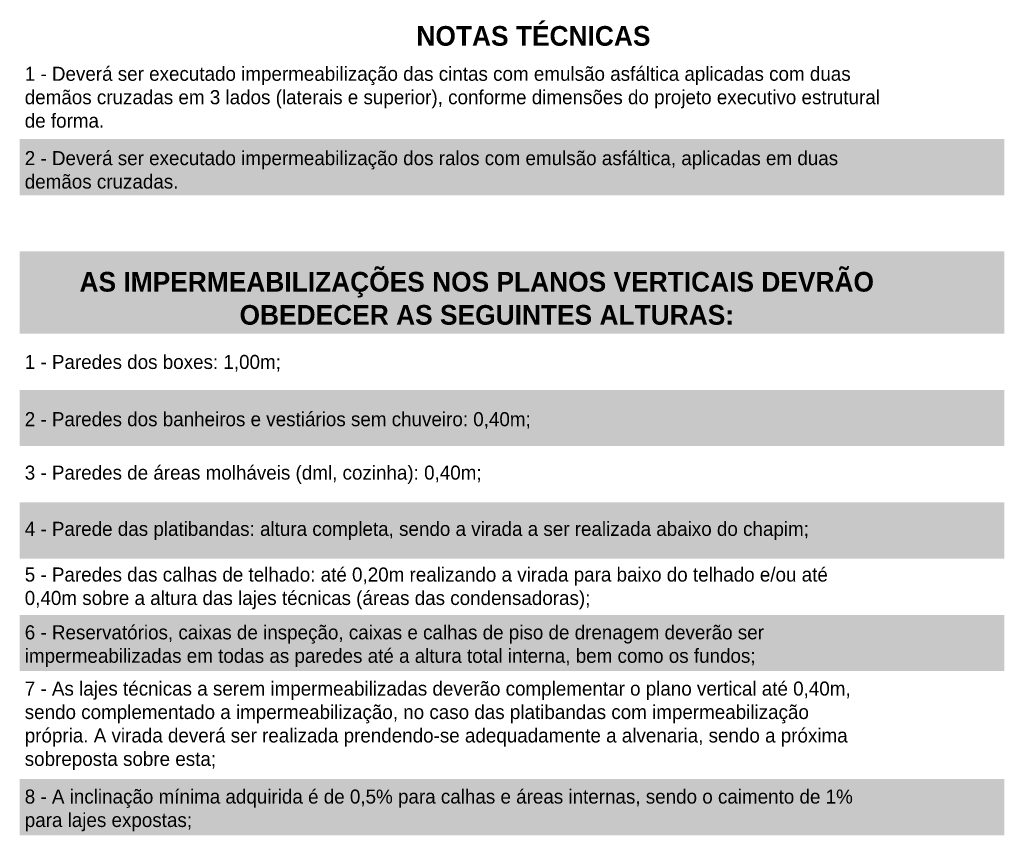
# Model space of a CAD drawing. Header units: millimetres. Extents: x -62808 to 71352, y -27667 to 33271.
# Tile 71 of 71: x 49051 to 66551, y 15726 to 30229. Entities that reach past the tile are written whole.
import ezdxf

# ---------------------------------------------------------------- set-up
doc = ezdxf.new("R2010")
doc.units = ezdxf.units.MM
doc.layers.add('A-DETL-GENF', color=92, linetype='Continuous', lineweight=50)
doc.layers.add('G-ANNO-TEXT', color=231, linetype='Continuous', lineweight=9)
doc.styles.add('Century Gothic_2', font='GOTHIC.TTF', dxfattribs={"height": 250})
doc.styles.add('Century Gothic_B', font='GOTHICB.TTF', dxfattribs={"height": 350})

msp = doc.modelspace()

# ---------------------------------------------------------------- hatches: boundary and pattern name
at = {"layer": 'A-DETL-GENF'}
for color, points in [(7, [(66550.623, 27105.887), (66550.623, 28105.887), (49050.623, 28105.887), (49050.623, 27105.887)]), (215, [(66550.623, 24644.964), (66550.623, 26110.887), (49050.623, 26110.887), (49050.623, 24644.964)]), (7, [(66550.623, 22645.887), (66550.623, 23645.887), (49050.623, 23645.887), (49050.623, 22645.887)]), (7, [(66550.623, 20645.887), (66550.623, 21645.887), (49050.623, 21645.887), (49050.623, 20645.887)]), (7, [(66550.623, 18645.887), (66550.623, 19645.887), (49050.623, 19645.887), (49050.623, 18645.887)]), (7, [(66550.623, 15725.887), (66550.623, 16725.887), (49050.623, 16725.887), (49050.623, 15725.887)])]:
    msp.add_hatch(color=color, dxfattribs=at).paths.add_polyline_path(points)

# ---------------------------------------------------------------- texts
at = {"layer": 'G-ANNO-TEXT', "color": 7, "attachment_point": 1}
for s, insert, char_height, width, style in [('NOTAS TÉCNICAS', (56101.506, 30115.975), 350, 4986.49625, 'Century Gothic_B'), ('1 - Deverá ser executado impermeabilização das cintas com emulsão asfáltica aplicadas com duas ', (49140.384, 29392.528), 250, 20916.02687, 'Century Gothic_2'), ('demãos cruzadas em 3 lados (laterais e superior), conforme dimensões do projeto executivo estrutural ', (49140.384, 28975.809), 250, 21204.63438, 'Century Gothic_2'), ('de forma.', (49140.384, 28559.091), 250, 2028.26938, 'Century Gothic_2'), ('2 - Deverá ser executado impermeabilização dos ralos com emulsão asfáltica, aplicadas em duas ', (49140.384, 27892.528), 250, 20483.11562, 'Century Gothic_2'), ('demãos cruzadas.', (49140.384, 27475.809), 250, 3808.01562, 'Century Gothic_2'), ('AS IMPERMEABILIZAÇÕES NOS PLANOS VERTICAIS DEVRÃO ', (50113.858, 25743.975), 350, 16995.775, 'Century Gothic_B'), ('OBEDECER AS SEGUINTES ALTURAS:', (52958.129, 25155.277), 350, 9924.89125, 'Century Gothic_B'), ('1 - Paredes dos boxes: 1,00m;', (49140.384, 24268.115), 250, 6028.69, 'Century Gothic_2'), ('2 - Paredes dos banheiros e vestiários sem chuveiro: 0,40m;', (49140.384, 23250.553), 250, 12105.48125, 'Century Gothic_2'), ('3 - Paredes de áreas molháveis (dml, cozinha): 0,40m;', (49140.384, 22300.261), 250, 11071.30437, 'Century Gothic_2'), ('4 - Parede das platibandas: altura completa, sendo a virada a ser realizada abaixo do chapim;', (49140.384, 21300.261), 250, 19753.58, 'Century Gothic_2'), ('5 - Paredes das calhas de telhado: até 0,20m realizando a virada para baixo do telhado e/ou até ', (49140.384, 20488.115), 250, 20362.8625, 'Century Gothic_2'), ('0,40m sobre a altura das lajes técnicas (áreas das condensadoras);', (49140.384, 20071.397), 250, 13893.24438, 'Century Gothic_2'), ('6 - Reservatórios, caixas de inspeção, caixas e calhas de piso de drenagem deverão ser ', (49140.384, 19460.261), 250, 18342.61, 'Century Gothic_2'), ('impermeabilizadas em todas as paredes até a altura total interna, bem como os fundos;', (49140.384, 19043.542), 250, 18334.59312, 'Century Gothic_2'), ('7 - As lajes técnicas a serem impermeabilizadas deverão complementar o plano vertical até 0,40m, ', (49140.384, 18460.261), 250, 20699.57125, 'Century Gothic_2'), ('sendo complementado a impermeabilização, no caso das platibandas com impermeabilização ', (49140.384, 18043.542), 250, 20178.47438, 'Century Gothic_2'), ('própria. A virada deverá ser realizada prendendo-se adequadamente a alvenaria, sendo a próxima ', (49140.384, 17626.824), 250, 20875.9425, 'Century Gothic_2'), ('sobreposta sobre esta;', (49140.384, 17210.105), 250, 4673.83813, 'Century Gothic_2'), ('8 - A inclinação mínima adquirida é de 0,5% para calhas e áreas internas, sendo o caimento de 1% ', (49140.384, 16540.261), 250, 20595.35188, 'Century Gothic_2'), ('para lajes expostas;', (49140.384, 16123.542), 250, 4072.5725, 'Century Gothic_2')]:
    msp.add_mtext(s, dxfattribs=dict(at, insert=insert, char_height=char_height, width=width, style=style))

doc.saveas('drawing.dxf')
